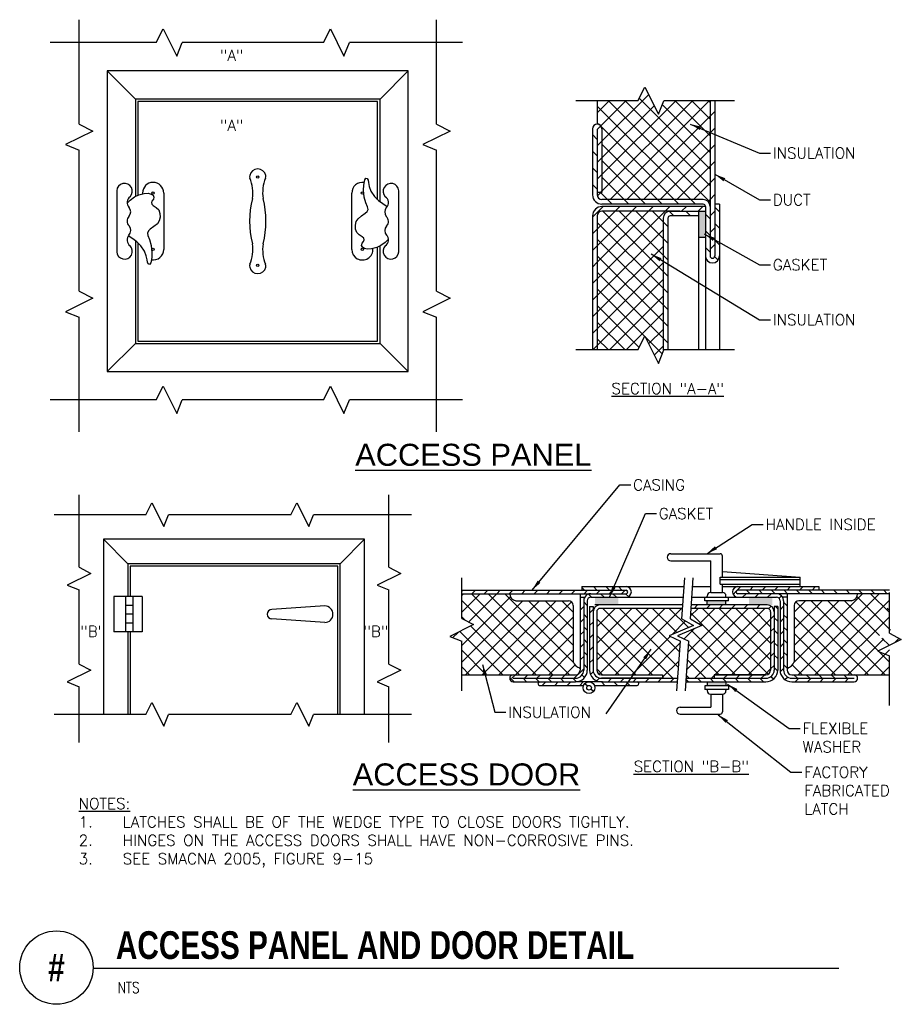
# Model space of a CAD drawing. Header units: inches. Extents: x 0.69 to 8.19, y 0.19 to 8.57.
import ezdxf
from ezdxf.enums import TextEntityAlignment as Align

# ---------------------------------------------------------------- set-up
doc = ezdxf.new("R2010")
doc.units = ezdxf.units.IN
doc.header["$MEASUREMENT"] = 0
for name, color, linetype in [('M-DETL-HEVY', 5, 'Continuous'), ('M-DETL-MEDM', 4, 'Continuous'), ('M-DETL-PATT', 8, 'Continuous'), ('M-DETL-TEXT', 2, 'Continuous'), ('M-DETL-THIN', 2, 'Continuous'), ('M-DETL-XTHN', 1, 'Continuous')]:
    doc.layers.add(name, color=color, linetype=linetype)
doc.styles.add('BOLD', font='bold.shx', dxfattribs={"width": 0.9})
doc.styles.add('HELVET', font='helvet.shx', dxfattribs={"height": 0.1875})
doc.styles.add('Romans', font='romans.shx')
doc.dimstyles.new('VA-Dims', dxfattribs={"dimtxt": 0.09375, "dimasz": 0.09375, "dimexe": 0.09375, "dimexo": 0.03125, "dimgap": 0.02, "dimtad": 1, "dimdec": 5, "dimzin": 0, "dimdsep": 46, "dimlunit": 4, "dimtxsty": 'Romans', "dimblk": 'ARCHTICK', "dimcen": 0.09375, "dimclrd": 256, "dimclre": 256, "dimclrt": 256, "dimadec": 0, "dimazin": 0, "dimtfac": 1, "dimtdec": 5, "dimtofl": 0, "dimtmove": 0, "dimatfit": 3, "dimfxl": 1, "dimfrac": 2, "dimtolj": 1, "dimtzin": 0, "dimlwd": -1, "dimlwe": -1, "dimarcsym": 0})

# ---------------------------------------------------------------- blocks, each defined once
blk = doc.blocks.new('_ArchTick')
at = {"color": 0, "linetype": 'ByBlock', "const_width": 0.15}
blk.add_lwpolyline([(-0.5, -0.5), (0.5, 0.5)], dxfattribs=at)

msp = doc.modelspace()

# ---------------------------------------------------------------- linework, layer by layer
at = {"layer": 'M-DETL-HEVY', "linetype": 'Continuous'}
for p, q in [((5.6005, 7.876), (5.6005, 7.676)), ((6.5605, 7.876), (6.5605, 6.556)), ((6.6005, 7.876), (6.6005, 6.556)), ((5.5605, 7.636), (5.5605, 7.076)), ((5.6005, 7.6327), (5.6005, 7.076)), ((5.6405, 7.636), (5.6405, 7.096)), ((5.6405, 7.096), (5.6005, 7.096)), ((6.5005, 7.036), (5.6405, 7.036)), ((6.5005, 6.996), (5.6405, 6.996)), ((6.5205, 6.976), (5.6405, 6.976)), ((6.5205, 6.976), (6.5205, 5.756)), ((6.6405, 6.996), (6.6005, 6.996)), ((6.6405, 6.996), (6.6405, 5.756)), ((5.5605, 6.896), (5.5605, 5.756)), ((5.6005, 6.896), (5.6005, 5.756)), ((6.3031, 6.936), (5.6405, 6.936)), ((6.1605, 6.876), (6.1605, 5.756)), ((6.2005, 6.876), (6.2005, 5.756)), ((6.2205, 6.936), (6.5205, 6.936)), ((6.4605, 6.896), (6.2205, 6.896)), ((6.4605, 6.936), (6.4605, 5.756)), ((6.4605, 6.716), (6.5205, 6.716)), ((4.4473, 3.7116), (5.4703, 3.7116)), ((5.4703, 3.7416), (5.8453, 3.7416)), ((5.4703, 3.7416), (5.4703, 3.7116)), ((5.4703, 3.7116), (5.8453, 3.7116)), ((5.8453, 3.7416), (6.3426, 3.7416)), ((6.4128, 3.7416), (6.5653, 3.7416)), ((6.7953, 3.7416), (7.4853, 3.7416)), ((7.4853, 3.7116), (6.7953, 3.7116)), ((7.4853, 3.7416), (7.4853, 3.7116)), ((8.0853, 3.7116), (7.4853, 3.7116)), ((4.4473, 3.6816), (5.5453, 3.6816)), ((5.4553, 3.6816), (5.4553, 3.6516)), ((5.4553, 3.6516), (5.4553, 3.0316)), ((5.4553, 3.6486), (5.4582, 3.6516)), ((5.4553, 3.6516), (5.4933, 3.6516)), ((5.4853, 3.6216), (5.4853, 3.0312)), ((5.5153, 3.6216), (5.5153, 3.0316)), ((5.5453, 3.6816), (5.8453, 3.6816)), ((5.5453, 3.6516), (5.8453, 3.6516)), ((5.8453, 3.6516), (6.3336, 3.6516)), ((6.4062, 3.6516), (6.7953, 3.6516)), ((7.1253, 3.6816), (6.7953, 3.6816)), ((6.7953, 3.6516), (7.1253, 3.6516)), ((8.0853, 3.6816), (7.1253, 3.6816)), ((7.1553, 3.6216), (7.1553, 3.0316)), ((7.2153, 3.6516), (7.1773, 3.6516)), ((7.1853, 3.6216), (7.1853, 3.0312)), ((7.2153, 3.6816), (7.2153, 3.0316)), ((5.5353, 3.5716), (5.5353, 3.0316)), ((5.5353, 3.5716), (5.5653, 3.5716)), ((5.5653, 3.5716), (5.5653, 3.0312)), ((6.329, 3.5866), (5.5803, 3.5866)), ((5.5953, 3.5266), (5.5953, 3.0316)), ((6.3269, 3.5566), (5.6253, 3.5566)), ((7.0453, 3.5566), (6.3992, 3.5566)), ((7.0453, 3.5866), (6.4014, 3.5866)), ((7.0753, 3.5266), (7.0753, 3.0316)), ((7.1053, 3.5716), (7.1053, 3.0312)), ((7.1353, 3.5716), (7.1053, 3.5716)), ((7.1353, 3.5716), (7.1353, 3.0316)), ((4.4473, 2.9916), (4.8853, 2.9916)), ((4.8853, 2.9916), (5.4153, 2.9916)), ((4.8853, 2.9616), (5.4153, 2.9616)), ((5.6353, 2.9916), (6.1553, 2.9916)), ((5.6353, 2.9616), (6.2853, 2.9616)), ((6.1653, 2.9616), (5.6353, 2.9616)), ((6.1553, 2.9916), (6.1553, 2.9616)), ((6.3577, 2.9616), (7.0353, 2.9616)), ((7.0353, 2.9916), (6.5953, 2.9916)), ((6.5953, 2.9916), (7.0353, 2.9916)), ((6.5953, 2.9916), (6.5953, 2.9616)), ((7.2553, 2.9916), (8.0853, 2.9916)), ((7.2553, 2.9616), (7.7853, 2.9616)), ((4.8853, 2.9316), (5.4153, 2.9316)), ((5.1103, 2.9016), (5.4845, 2.9016)), ((5.6453, 2.9316), (5.4153, 2.9316)), ((5.5761, 2.9016), (5.9403, 2.9016)), ((5.6353, 2.9316), (6.2831, 2.9316)), ((6.3556, 2.9316), (7.0353, 2.9316)), ((7.2553, 2.9316), (7.7853, 2.9316))]:
    msp.add_line(p, q, dxfattribs=at)
for radius in [0.05, 0.02]:
    msp.add_circle((5.5303, 2.8816), radius, dxfattribs=at)
for centre, radius, start, end in [((5.6005, 7.636), 0.04, 0, 180), ((5.6405, 7.076), 0.08, 180, 270), ((5.6405, 7.076), 0.04, 180, 270), ((5.6405, 6.896), 0.08, 90, 180), ((6.5005, 6.976), 0.06, 0, 90), ((6.5005, 6.976), 0.02, 0, 90), ((5.6405, 6.896), 0.04, 90, 180), ((6.2205, 6.876), 0.06, 90, 180), ((6.2205, 6.876), 0.02, 90, 180), ((6.5805, 6.556), 0.06, 180, 0), ((6.5805, 6.556), 0.02, 180, 0), ((5.8453, 3.6966), 0.045, 270, 90), ((5.8453, 3.6966), 0.015, 270, 90), ((6.7953, 3.6966), 0.045, 90, 270), ((6.7953, 3.6966), 0.015, 90, 270), ((5.5453, 3.6216), 0.06, 150, 180), ((5.5453, 3.6216), 0.06, 90, 150), ((5.5453, 3.6216), 0.03, 90, 180), ((7.1253, 3.6216), 0.06, 0, 90), ((7.1253, 3.6216), 0.03, 0, 90), ((5.6253, 3.5266), 0.06, 90, 180), ((5.6253, 3.5266), 0.03, 90, 180), ((7.0453, 3.5266), 0.06, 0, 90), ((7.0453, 3.5266), 0.03, 0, 90), ((5.4153, 3.0316), 0.1, 270, 0), ((5.4153, 3.0316), 0.07, 270, 0), ((5.4153, 3.0316), 0.04, 270, 0), ((5.6353, 3.0316), 0.1, 180, 270), ((5.6353, 3.0316), 0.07, 180, 270), ((5.6353, 3.0316), 0.04, 180, 270), ((7.0353, 3.0316), 0.1, 270, 0), ((7.0353, 3.0316), 0.07, 270, 0), ((7.0353, 3.0316), 0.04, 270, 0), ((7.2553, 3.0316), 0.1, 180, 270), ((7.2553, 3.0316), 0.07, 180, 270), ((7.2553, 3.0316), 0.04, 180, 270), ((4.8853, 2.9616), 0.03, 90, 180), ((4.8853, 2.9616), 0.03, 180, 270), ((7.7853, 2.9616), 0.03, 0, 90), ((7.7853, 2.9616), 0.03, 270, 0), ((5.1103, 2.9166), 0.015, 90, 270), ((5.9403, 2.9166), 0.015, 270, 90)]:
    msp.add_arc(centre, radius, start, end, dxfattribs=at)
at = {"layer": 'M-DETL-MEDM', "linetype": 'Continuous'}
for p, q in [((1.4323, 8.1309), (1.6723, 7.8909)), ((3.9923, 8.1309), (3.7523, 7.8909)), ((3.7523, 7.8909), (1.6723, 7.8909)), ((1.6723, 7.8909), (1.6723, 7.0626)), ((3.7523, 7.0172), (3.7523, 7.8909)), ((1.5123, 7.1109), (1.5123, 6.5909)), ((1.7323, 7.0909), (1.7323, 7.0841)), ((1.9123, 7.0909), (1.9123, 6.6109)), ((3.5123, 6.6109), (3.5123, 7.0909)), ((3.9123, 6.5909), (3.9123, 7.1109)), ((1.6723, 6.6846), (1.6723, 5.8109)), ((3.7523, 5.8109), (3.7523, 6.6391)), ((1.4323, 5.5709), (1.6723, 5.8109)), ((1.6723, 5.8109), (3.7523, 5.8109)), ((3.9923, 5.5709), (3.7523, 5.8109)), ((3.6204, 4.145), (1.4004, 4.145)), ((1.4004, 4.145), (1.4004, 2.6531)), ((1.4004, 4.145), (1.6085, 3.9369)), ((3.6204, 4.145), (3.4123, 3.9369)), ((3.6204, 2.6531), (3.6204, 4.145)), ((6.2253, 4.0216), (6.6453, 4.0216)), ((6.2253, 3.9616), (6.5653, 3.9616)), ((6.5653, 3.6916), (6.5653, 3.9616)), ((6.6653, 3.8216), (6.6653, 4.0016)), ((6.6653, 3.8716), (7.3253, 3.8216)), ((6.6453, 3.8216), (7.3253, 3.8216)), ((6.6453, 3.7616), (6.6453, 3.8216)), ((6.6453, 3.8016), (7.3253, 3.8016)), ((7.3253, 3.7416), (7.3253, 3.8216)), ((6.5653, 3.6916), (6.6653, 3.6916)), ((6.6453, 3.7616), (7.3253, 3.7616)), ((6.6653, 3.6916), (6.6653, 3.7616)), ((6.6653, 3.7416), (6.7953, 3.7416)), ((1.4885, 3.6569), (1.4885, 3.3569)), ((1.7285, 3.6569), (1.4885, 3.6569)), ((1.5885, 3.6569), (1.5885, 3.3569)), ((1.6485, 3.6569), (1.6485, 3.3569)), ((1.7285, 3.6569), (1.7285, 3.3569)), ((4.9087, 3.6216), (5.3553, 3.6216)), ((6.5153, 3.6216), (6.5153, 3.6516)), ((6.7153, 3.6216), (6.5153, 3.6216)), ((6.5353, 3.6516), (6.5353, 3.6616)), ((6.6953, 3.6516), (6.6953, 3.6616)), ((6.6953, 3.5866), (6.6953, 3.6216)), ((6.7153, 3.6216), (6.7153, 3.6516)), ((7.7619, 3.6216), (7.3153, 3.6216)), ((1.6485, 3.5819), (1.5885, 3.5819)), ((3.2823, 3.5769), (2.8323, 3.5469)), ((5.3953, 3.5816), (5.3953, 3.1029)), ((7.2753, 3.5816), (7.2753, 3.1029)), ((1.6485, 3.5069), (1.5885, 3.5069)), ((3.2823, 3.4369), (2.8323, 3.4669)), ((1.7285, 3.3569), (1.4885, 3.3569)), ((1.6485, 3.4319), (1.5885, 3.4319)), ((1.6085, 3.3569), (1.6085, 2.6531)), ((6.7153, 2.8966), (6.5153, 2.8966)), ((6.5153, 2.8966), (6.5153, 2.8666)), ((6.7153, 2.8666), (6.5153, 2.8666)), ((6.5353, 2.8666), (6.5353, 2.8566)), ((6.6953, 2.8666), (6.6953, 2.8566)), ((6.7153, 2.8966), (6.7153, 2.8666)), ((6.5653, 2.8266), (6.5653, 2.7166)), ((6.5653, 2.8266), (6.6653, 2.8266)), ((6.6653, 2.8266), (6.6653, 2.6766)), ((6.3053, 2.7166), (6.5653, 2.7166)), ((6.3053, 2.6566), (6.6453, 2.6566))]:
    msp.add_line(p, q, dxfattribs=at)
msp.add_lwpolyline([(1.4323, 5.5709), (3.9923, 5.5709), (3.9923, 8.1309), (1.4323, 8.1309)], close=True, dxfattribs=at)
for points in [[(3.8242, 6.6974), (3.7973, 6.6702), (3.7604, 6.6436), (3.7251, 6.6275), (3.6791, 6.6148), (3.6435, 6.6132), (3.6195, 6.6196), (3.6027, 6.6304), (3.5959, 6.6454), (3.6002, 6.6633), (3.6125, 6.6791), (3.6172, 6.6918), (3.6134, 6.7059), (3.6005, 6.7172), (3.5753, 6.7342), (3.5549, 6.7544), (3.544, 6.7838), (3.5427, 6.8171), (3.5501, 6.8482), (3.566, 6.8722), (3.5957, 6.8964), (3.6261, 6.9193), (3.6424, 6.9333), (3.6503, 6.9517), (3.6465, 6.9732), (3.6324, 7.0063), (3.6188, 7.0561), (3.6129, 7.1166), (3.6145, 7.159), (3.6227, 7.2043), (3.6326, 7.2181), (3.6437, 7.2147), (3.6513, 7.2005), (3.6541, 7.1798), (3.66, 7.1461), (3.6754, 7.106), (3.7068, 7.06), (3.7408, 7.0265), (3.7757, 7.0009), (3.8131, 6.9752)], [(1.6004, 7.0044), (1.6273, 7.0315), (1.6642, 7.0582), (1.6995, 7.0743), (1.7455, 7.087), (1.7811, 7.0885), (1.8051, 7.0822), (1.8219, 7.0713), (1.8287, 7.0564), (1.8244, 7.0385), (1.8121, 7.0226), (1.8074, 7.0099), (1.8112, 6.9959), (1.8241, 6.9846), (1.8493, 6.9676), (1.8697, 6.9474), (1.8806, 6.9179), (1.8819, 6.8846), (1.8745, 6.8536), (1.8586, 6.8296), (1.8289, 6.8053), (1.7985, 6.7825), (1.7822, 6.7684), (1.7743, 6.7501), (1.7781, 6.7285), (1.7922, 6.6955), (1.8058, 6.6456), (1.8117, 6.5851), (1.8101, 6.5428), (1.8019, 6.4974), (1.792, 6.4836), (1.7808, 6.487), (1.7732, 6.5013), (1.7705, 6.5219), (1.7646, 6.5557), (1.7492, 6.5958), (1.7178, 6.6418), (1.6838, 6.6753), (1.6489, 6.7009), (1.6115, 6.7266)], [(3.4123, 2.6531), (3.4123, 3.9369), (1.6085, 3.9369), (1.6085, 3.6569)]]:
    msp.add_lwpolyline(points, dxfattribs=at)
for centre in [(2.7123, 7.2259), (1.8223, 7.0909), (3.6023, 7.0909), (1.8223, 6.6109), (3.6023, 6.6109), (2.7123, 6.4759)]:
    msp.add_circle(centre, 0.01, dxfattribs=at)
for centre, radius, start, end in [((2.7123, 7.2259), 0.07, 12.62171, 167.3783), ((2.683, 7.2324), 0.04, 167.37829, 202.45919), ((2.349, 7.0943), 0.3215, 350.9669, 22.45919), ((3.0756, 7.0943), 0.3215, 157.54081, 189.0331), ((2.7416, 7.2324), 0.04, 337.54081, 12.62171), ((1.579, 7.1059), 0.0669, 315.87486, 175.70912), ((1.8223, 7.0909), 0.09, 0, 180), ((3.6023, 7.0909), 0.09, 80.29065, 180), ((3.8456, 7.1059), 0.0669, 4.29088, 224.12514), ((1.6589, 7.0099), 0.0588, 122.23765, 225.22514), ((3.4253, 6.8509), 0.783, 165.73072, 194.26927), ((1.9993, 6.8509), 0.783, 345.73072, 14.26927), ((3.7657, 7.0099), 0.0588, 314.77486, 57.76235), ((1.5767, 6.9305), 0.0556, 315.50933, 45.29664), ((3.8527, 6.9285), 0.0605, 136.59951, 218.78787), ((1.656, 6.8526), 0.0556, 135.50933, 228.26005), ((3.7686, 6.8491), 0.0556, 315.50933, 48.26005), ((1.5718, 6.7733), 0.0605, 316.59951, 38.78787), ((3.8479, 6.7712), 0.0556, 135.50933, 225.29664), ((1.6589, 6.6918), 0.0588, 134.77486, 237.76235), ((3.7657, 6.6918), 0.0588, 302.23765, 45.22514), ((1.579, 6.5959), 0.0669, 184.29088, 44.12514), ((2.349, 6.6074), 0.3215, 337.54081, 9.0331), ((3.0756, 6.6074), 0.3215, 170.9669, 202.45919), ((3.8456, 6.5959), 0.0669, 135.87486, 355.70912), ((1.8223, 6.6109), 0.09, 260.29065, 0), ((3.6023, 6.6109), 0.09, 180, 4.30759), ((2.683, 6.4693), 0.04, 157.54081, 192.62171), ((2.7123, 6.4759), 0.07, 192.62171, 347.3783), ((2.7416, 6.4693), 0.04, 347.37829, 22.45919), ((6.2253, 3.9916), 0.03, 90, 270), ((6.6453, 4.0016), 0.02, 0, 90), ((6.5653, 3.6616), 0.03, 90, 180), ((6.6653, 3.6616), 0.03, 0, 90), ((4.9177, 3.6833), 0.0624, 181.58237, 261.75198), ((5.3553, 3.5816), 0.04, 0, 90), ((7.3153, 3.5816), 0.04, 90, 180), ((7.753, 3.6833), 0.0624, 278.24802, 358.41764), ((2.8323, 3.5069), 0.04, 90, 270), ((3.2823, 3.5069), 0.07, 270, 90), ((5.461, 3.1189), 0.0676, 193.728, 265.19336), ((7.2096, 3.1189), 0.0676, 274.80664, 346.272), ((6.5653, 2.8566), 0.03, 180, 270), ((6.6653, 2.8566), 0.03, 270, 0), ((6.3053, 2.6866), 0.03, 90, 270), ((6.6453, 2.6766), 0.02, 270, 0)]:
    msp.add_arc(centre, radius, start, end, dxfattribs=at)
at = {"layer": 'M-DETL-PATT', "linetype": 'Continuous'}
for p, q in [((5.6005, 7.7741), (5.7024, 7.876)), ((5.6304, 7.6626), (5.8439, 7.876)), ((5.6405, 7.5313), (6.037, 7.9277)), ((5.6405, 7.2484), (6.2681, 7.876)), ((5.6405, 7.107), (6.4095, 7.876)), ((6.5605, 7.0119), (5.6965, 7.876)), ((5.711, 7.036), (6.551, 7.876)), ((6.5605, 7.1534), (5.8379, 7.876)), ((6.5605, 7.2948), (5.9568, 7.8986)), ((6.3115, 7.8267), (6.2622, 7.876)), ((6.5605, 7.719), (6.4036, 7.876)), ((6.5605, 7.8605), (6.545, 7.876)), ((6.3951, 7.036), (5.6005, 7.8305)), ((5.6405, 7.3898), (6.0841, 7.8334)), ((6.5605, 7.4362), (6.1534, 7.8433)), ((6.5605, 7.5776), (6.3115, 7.8267)), ((5.8524, 7.036), (6.5605, 7.7441)), ((6.5605, 7.7441), (6.6005, 7.7841)), ((5.6174, 7.6723), (5.6005, 7.6891)), ((5.6005, 7.6327), (5.6304, 7.6626)), ((6.2537, 7.036), (5.6368, 7.6528)), ((6.5605, 7.6027), (6.6005, 7.6427)), ((5.6005, 7.5477), (5.5605, 7.5877)), ((5.9938, 7.036), (6.5605, 7.6027)), ((5.6005, 7.4913), (5.6405, 7.5313)), ((6.1122, 7.036), (5.6405, 7.5077)), ((6.1352, 7.036), (6.5605, 7.4613)), ((6.5605, 7.4613), (6.6005, 7.5013)), ((5.6005, 7.4063), (5.5605, 7.4463)), ((5.6005, 7.3498), (5.6405, 7.3898)), ((5.6005, 7.2648), (5.5605, 7.3048)), ((5.9708, 7.036), (5.6405, 7.3663)), ((6.2767, 7.036), (6.5605, 7.3199)), ((6.5605, 7.3199), (6.6005, 7.3599)), ((5.6005, 7.2084), (5.6405, 7.2484)), ((5.8294, 7.036), (5.6405, 7.2248)), ((6.5605, 7.1785), (6.6005, 7.2185)), ((5.6005, 7.1234), (5.5605, 7.1634)), ((6.4181, 7.036), (6.5605, 7.1785)), ((5.6014, 7.0678), (5.6295, 7.096)), ((5.688, 7.036), (5.628, 7.096)), ((5.6295, 7.096), (5.6405, 7.107)), ((6.5605, 7.037), (6.6005, 7.077)), ((5.5605, 6.8856), (5.651, 6.976)), ((5.728, 6.996), (5.688, 7.036)), ((5.7524, 6.936), (5.7924, 6.976)), ((5.8694, 6.996), (5.8294, 7.036)), ((5.8938, 6.936), (5.9338, 6.976)), ((6.0108, 6.996), (5.9708, 7.036)), ((6.0352, 6.936), (6.0752, 6.976)), ((6.1522, 6.996), (6.1122, 7.036)), ((6.1767, 6.936), (6.2167, 6.976)), ((6.2937, 6.996), (6.2537, 7.036)), ((6.3181, 6.936), (6.3581, 6.976)), ((6.4351, 6.996), (6.3951, 7.036)), ((6.4595, 6.936), (6.4995, 6.976)), ((6.5424, 7.0189), (6.5605, 7.037)), ((6.6405, 6.9319), (6.6005, 6.9719)), ((5.6005, 6.3599), (6.1767, 6.936)), ((5.6005, 6.6427), (5.8938, 6.936)), ((5.6005, 6.5013), (6.0352, 6.936)), ((5.6005, 6.7841), (5.7524, 6.936)), ((6.1605, 6.422), (5.6465, 6.936)), ((6.1605, 6.5634), (5.788, 6.936)), ((6.1605, 6.7048), (5.9294, 6.936)), ((6.1605, 6.8463), (6.0708, 6.936)), ((6.2127, 6.9355), (6.2122, 6.936)), ((6.2522, 6.896), (6.2127, 6.9355)), ((6.3937, 6.896), (6.3537, 6.936)), ((6.5605, 6.8705), (6.5205, 6.9105)), ((6.5605, 6.8956), (6.6005, 6.9356)), ((6.1605, 6.2806), (5.6005, 6.8406)), ((6.2005, 6.8063), (6.1605, 6.8463)), ((6.5605, 6.7542), (6.6005, 6.7942)), ((6.6405, 6.7905), (6.6005, 6.8305)), ((5.5605, 6.7441), (5.6005, 6.7841)), ((5.6005, 6.2185), (6.1605, 6.7785)), ((6.2005, 6.6648), (6.1605, 6.7048)), ((6.5605, 6.7291), (6.5205, 6.7691)), ((5.5605, 6.6027), (5.6005, 6.6427)), ((6.1605, 6.1391), (5.6005, 6.6991)), ((5.6005, 6.077), (6.1605, 6.637)), ((6.5605, 6.5877), (6.5205, 6.6277)), ((6.5605, 6.6128), (6.6005, 6.6528)), ((6.6405, 6.6491), (6.6005, 6.6891)), ((6.1605, 5.9977), (5.6005, 6.5577)), ((6.2005, 6.5234), (6.1605, 6.5634)), ((6.6284, 6.5198), (6.5993, 6.549)), ((5.5605, 6.4613), (5.6005, 6.5013)), ((5.6005, 5.9356), (6.1605, 6.4956)), ((6.1605, 5.8563), (5.6005, 6.4163)), ((6.2005, 6.382), (6.1605, 6.422)), ((5.5605, 6.3199), (5.6005, 6.3599)), ((5.6005, 5.7942), (6.1605, 6.3542)), ((5.5605, 6.1785), (5.6005, 6.2185)), ((6.1531, 5.7224), (5.6005, 6.2749)), ((5.7038, 5.756), (6.1605, 6.2128)), ((6.2005, 6.2406), (6.1605, 6.2806)), ((5.9563, 5.7777), (5.6005, 6.1335)), ((6.2005, 6.0991), (6.1605, 6.1391)), ((5.5605, 6.037), (5.6005, 6.077)), ((5.8452, 5.756), (6.1605, 6.0714)), ((5.8366, 5.756), (5.6005, 5.992)), ((6.2005, 5.9577), (6.1605, 5.9977)), ((5.5605, 5.8956), (5.6005, 5.9356)), ((6.0374, 5.8068), (6.1605, 5.9299)), ((5.5623, 5.756), (5.6005, 5.7942)), ((5.6952, 5.756), (5.6005, 5.8506)), ((6.0846, 5.7125), (6.1605, 5.7885)), ((6.2005, 5.8163), (6.1605, 5.8563)), ((4.4473, 3.7013), (4.4576, 3.7116)), ((4.5337, 3.6816), (4.5637, 3.7116)), ((4.6397, 3.6816), (4.6697, 3.7116)), ((4.7458, 3.6816), (4.7758, 3.7116)), ((4.8519, 3.6816), (4.8819, 3.7116)), ((4.9579, 3.6816), (4.9879, 3.7116)), ((5.064, 3.6816), (5.094, 3.7116)), ((5.17, 3.6816), (5.2, 3.7116)), ((5.2761, 3.6816), (5.3061, 3.7116)), ((5.3822, 3.6816), (5.4122, 3.7116)), ((5.4918, 3.7116), (5.4703, 3.733)), ((5.4882, 3.6816), (5.5182, 3.7116)), ((5.5978, 3.7116), (5.5678, 3.7416)), ((5.5943, 3.6816), (5.6243, 3.7116)), ((5.7039, 3.7116), (5.6739, 3.7416)), ((5.7012, 3.6816), (5.7312, 3.7116)), ((5.81, 3.7116), (5.78, 3.7416)), ((5.8064, 3.6816), (5.8364, 3.7116)), ((6.7553, 3.6759), (6.7812, 3.7018)), ((6.7945, 3.6816), (6.7803, 3.6958)), ((6.7901, 3.7106), (6.821, 3.7416)), ((6.9006, 3.6816), (6.8706, 3.7116)), ((6.8971, 3.7116), (6.9271, 3.7416)), ((7.0067, 3.6816), (6.9767, 3.7116)), ((7.0032, 3.7116), (7.0332, 3.7416)), ((7.1128, 3.6816), (7.0828, 3.7116)), ((7.1092, 3.7116), (7.1392, 3.7416)), ((7.2188, 3.6816), (7.1888, 3.7116)), ((7.2153, 3.7116), (7.2453, 3.7416)), ((7.3249, 3.6816), (7.2949, 3.7116)), ((7.3214, 3.7116), (7.3514, 3.7416)), ((7.431, 3.6816), (7.401, 3.7116)), ((7.4274, 3.7116), (7.4574, 3.7416)), ((7.537, 3.6816), (7.507, 3.7116)), ((7.6431, 3.6816), (7.6131, 3.7116)), ((7.7492, 3.6816), (7.7192, 3.7116)), ((7.8552, 3.6816), (7.8252, 3.7116)), ((7.9613, 3.6816), (7.9313, 3.7116)), ((8.0674, 3.6816), (8.0374, 3.7116)), ((4.4473, 3.5245), (4.6044, 3.6816)), ((4.4473, 3.6659), (4.4629, 3.6816)), ((4.4473, 3.2417), (4.8616, 3.6559)), ((5.0804, 2.9916), (4.4473, 3.6247)), ((4.4473, 3.1002), (4.9686, 3.6216)), ((4.48, 2.9916), (5.11, 3.6216)), ((4.5046, 3.4403), (4.7458, 3.6816)), ((5.2218, 2.9916), (4.5318, 3.6816)), ((4.6215, 2.9916), (5.2515, 3.6216)), ((5.3632, 2.9916), (4.6732, 3.6816)), ((4.7629, 2.9916), (5.3824, 3.611)), ((5.396, 3.1002), (4.8147, 3.6816)), ((5.3953, 3.2423), (5.0161, 3.6216)), ((5.3953, 3.3838), (5.1575, 3.6216)), ((5.3953, 3.5252), (5.2989, 3.6216)), ((5.5153, 3.582), (5.4853, 3.612)), ((5.5518, 3.6516), (5.5252, 3.6781)), ((5.6578, 3.6516), (5.6278, 3.6816)), ((5.7639, 3.6516), (5.7339, 3.6816)), ((5.8653, 3.6562), (5.84, 3.6816)), ((6.8371, 3.6516), (6.8671, 3.6816)), ((6.9432, 3.6516), (6.9732, 3.6816)), ((7.0492, 3.6516), (7.0792, 3.6816)), ((7.1465, 3.6428), (7.1677, 3.664)), ((7.2153, 3.579), (7.1853, 3.609)), ((7.2741, 3.0986), (7.8571, 3.6816)), ((7.2753, 3.2412), (7.6556, 3.6216)), ((7.2753, 3.3827), (7.5142, 3.6216)), ((7.2753, 3.5241), (7.3728, 3.6216)), ((7.9088, 2.9916), (7.2888, 3.6115)), ((7.3085, 2.9916), (7.9985, 3.6816)), ((8.0503, 2.9916), (7.4203, 3.6216)), ((7.4499, 2.9916), (8.0853, 3.627)), ((8.0853, 3.0979), (7.5617, 3.6216)), ((7.9999, 3.3248), (7.7031, 3.6216)), ((8.0949, 3.3712), (7.8094, 3.6567)), ((8.0853, 3.5222), (7.9259, 3.6816)), ((5.4553, 3.5426), (5.4853, 3.5726)), ((5.5353, 3.5165), (5.5653, 3.5465)), ((5.5953, 3.3997), (5.7522, 3.5566)), ((5.5953, 3.2583), (5.8936, 3.5566)), ((5.5953, 3.1169), (6.035, 3.5566)), ((5.6163, 2.9964), (6.1764, 3.5566)), ((6.2418, 2.9616), (5.6468, 3.5566)), ((5.7528, 2.9916), (6.3178, 3.5566)), ((6.292, 3.0527), (5.7882, 3.5566)), ((6.3017, 3.1845), (5.9296, 3.5566)), ((6.2766, 3.351), (6.071, 3.5566)), ((6.3765, 3.3925), (6.2125, 3.5566)), ((6.3629, 3.0359), (6.8835, 3.5566)), ((6.3735, 3.188), (6.7421, 3.5566)), ((6.3944, 3.4917), (6.4593, 3.5566)), ((6.4239, 3.5566), (6.4539, 3.5866)), ((6.4299, 2.9616), (7.0249, 3.5566)), ((6.4676, 3.4235), (6.6007, 3.5566)), ((7.0551, 2.9968), (6.4953, 3.5566)), ((6.53, 3.5566), (6.56, 3.5866)), ((6.636, 3.5566), (6.666, 3.5866)), ((7.0753, 3.118), (6.6367, 3.5566)), ((6.7421, 3.5566), (6.7721, 3.5866)), ((7.0753, 3.2594), (6.7781, 3.5566)), ((6.8482, 3.5566), (6.8782, 3.5866)), ((7.0753, 3.4008), (6.9196, 3.5566)), ((6.9542, 3.5566), (6.9842, 3.5866)), ((7.0576, 3.5539), (7.0796, 3.5758)), ((7.1353, 3.5529), (7.1167, 3.5716)), ((7.1553, 3.5455), (7.1853, 3.5755)), ((8.0853, 3.5386), (8.0674, 3.5566)), ((4.4754, 3.4551), (4.4473, 3.4832)), ((4.9043, 2.9916), (5.3953, 3.4826)), ((5.4553, 3.4365), (5.4853, 3.4665)), ((5.5153, 3.4759), (5.4853, 3.5059)), ((5.5353, 3.4104), (5.5653, 3.4404)), ((6.0704, 2.9916), (5.5953, 3.4666)), ((6.2375, 3.3348), (6.3521, 3.4493)), ((6.9189, 2.9916), (6.3961, 3.5144)), ((6.6014, 2.9916), (7.0753, 3.4655)), ((7.0753, 3.4655), (7.1053, 3.4955)), ((7.1353, 3.4469), (7.1053, 3.4769)), ((7.1553, 3.4394), (7.1853, 3.4694)), ((7.2153, 3.4729), (7.1853, 3.5029)), ((7.7674, 2.9916), (7.2753, 3.4837)), ((7.5913, 2.9916), (8.0853, 3.4855)), ((4.372, 3.3078), (4.4166, 3.3524)), ((4.7976, 2.9916), (4.4301, 3.359)), ((4.939, 2.9916), (4.5245, 3.406)), ((5.4553, 3.3304), (5.4853, 3.3604)), ((5.5153, 3.3698), (5.4853, 3.3998)), ((6.3401, 3.296), (6.428, 3.3839)), ((6.7775, 2.9916), (6.3977, 3.3713)), ((7.0753, 3.3594), (7.1053, 3.3894)), ((7.1353, 3.3408), (7.1053, 3.3708)), ((7.1553, 3.3334), (7.1853, 3.3634)), ((7.2153, 3.3669), (7.1853, 3.3969)), ((5.0457, 2.9916), (5.3953, 3.3411)), ((5.5153, 3.2638), (5.4853, 3.2938)), ((5.5353, 3.3044), (5.5653, 3.3344)), ((5.9289, 2.9916), (5.5953, 3.3252)), ((5.8943, 2.9916), (6.2213, 3.3186)), ((6.7428, 2.9916), (7.0753, 3.3241)), ((7.0753, 3.2534), (7.1053, 3.2834)), ((7.2153, 3.2608), (7.1853, 3.2908)), ((7.626, 2.9916), (7.2753, 3.3422)), ((7.7327, 2.9916), (8.0378, 3.2966)), ((8.0853, 3.2393), (8.0214, 3.3032)), ((8.1319, 3.2657), (8.1684, 3.3022)), ((4.6561, 2.9916), (4.4473, 3.2004)), ((5.1872, 2.9916), (5.3953, 3.1997)), ((5.4553, 3.2244), (5.4853, 3.2544)), ((5.5153, 3.1577), (5.4853, 3.1877)), ((5.5353, 3.1983), (5.5653, 3.2283)), ((6.0357, 2.9916), (6.3063, 3.2622)), ((6.636, 2.9916), (6.3767, 3.2509)), ((7.1353, 3.2347), (7.1053, 3.2647)), ((7.1553, 3.2273), (7.1853, 3.2573)), ((7.2153, 3.1547), (7.1853, 3.1847)), ((7.4846, 2.9916), (7.2753, 3.2008)), ((7.8742, 2.9916), (8.0853, 3.2027)), ((5.4553, 3.1183), (5.4853, 3.1483)), ((5.5353, 3.0922), (5.5653, 3.1222)), ((5.7875, 2.9916), (5.5953, 3.1838)), ((6.1553, 2.9698), (6.2963, 3.1107)), ((6.5246, 2.9616), (6.3686, 3.1176)), ((6.8842, 2.9916), (7.0753, 3.1827)), ((7.0753, 3.1473), (7.1053, 3.1773)), ((7.1353, 3.1287), (7.1053, 3.1587)), ((7.1553, 3.1212), (7.1853, 3.1512)), ((4.5147, 2.9916), (4.4473, 3.059)), ((5.3286, 2.9916), (5.4107, 3.0737)), ((5.4046, 2.9616), (5.4853, 3.0422)), ((5.4553, 3.0409), (5.4423, 3.054)), ((5.5153, 3.0516), (5.4853, 3.0816)), ((5.5428, 2.9936), (5.5667, 3.0176)), ((5.6461, 2.9916), (5.5953, 3.0423)), ((7.0256, 2.9916), (7.0753, 3.0412)), ((7.0753, 3.0412), (7.1053, 3.0712)), ((7.1349, 3.023), (7.1053, 3.0526)), ((7.1565, 3.0163), (7.1853, 3.0452)), ((7.2153, 3.0487), (7.1853, 3.0787)), ((7.2153, 3.0398), (7.2299, 3.0544)), ((7.3431, 2.9916), (7.2604, 3.0743)), ((8.0156, 2.9916), (8.0853, 3.0613)), ((4.8929, 2.9316), (4.8629, 2.9616)), ((4.8743, 2.9616), (4.9043, 2.9916)), ((4.999, 2.9316), (4.969, 2.9616)), ((4.9804, 2.9616), (5.0104, 2.9916)), ((5.1051, 2.9316), (5.0751, 2.9616)), ((5.0864, 2.9616), (5.1164, 2.9916)), ((5.2111, 2.9316), (5.1811, 2.9616)), ((5.1925, 2.9616), (5.2225, 2.9916)), ((5.3172, 2.9316), (5.2872, 2.9616)), ((5.2986, 2.9616), (5.3286, 2.9916)), ((5.423, 2.9318), (5.3932, 2.9616)), ((5.4927, 2.9682), (5.4713, 2.9896)), ((5.5952, 2.94), (5.6188, 2.9635)), ((5.6928, 2.9316), (5.7228, 2.9616)), ((5.7989, 2.9316), (5.8289, 2.9616)), ((5.905, 2.9316), (5.935, 2.9616)), ((6.011, 2.9316), (6.041, 2.9616)), ((6.1171, 2.9316), (6.1471, 2.9616)), ((6.2232, 2.9316), (6.2532, 2.9616)), ((6.3778, 2.9316), (6.357, 2.9524)), ((6.3832, 2.9616), (6.3594, 2.9854)), ((6.4839, 2.9316), (6.4539, 2.9616)), ((6.59, 2.9316), (6.56, 2.9616)), ((6.5714, 2.9616), (6.5953, 2.9855)), ((6.5953, 2.9855), (6.6014, 2.9916)), ((6.696, 2.9316), (6.666, 2.9616)), ((6.6774, 2.9616), (6.7074, 2.9916)), ((6.8021, 2.9316), (6.7721, 2.9616)), ((6.7835, 2.9616), (6.8135, 2.9916)), ((6.9082, 2.9316), (6.8782, 2.9616)), ((6.8896, 2.9616), (6.9196, 2.9916)), ((7.0142, 2.9316), (6.9842, 2.9616)), ((6.9956, 2.9616), (7.0256, 2.9916)), ((7.0981, 2.9537), (7.0767, 2.9751)), ((7.1967, 2.9505), (7.2183, 2.9721)), ((7.3024, 2.9616), (7.2724, 2.9916)), ((7.2838, 2.9316), (7.3138, 2.9616)), ((7.4085, 2.9616), (7.3785, 2.9916)), ((7.3899, 2.9316), (7.4199, 2.9616)), ((7.5146, 2.9616), (7.4846, 2.9916)), ((7.496, 2.9316), (7.526, 2.9616)), ((7.6206, 2.9616), (7.5906, 2.9916)), ((7.602, 2.9316), (7.632, 2.9616)), ((7.7267, 2.9616), (7.6967, 2.9916)), ((7.7081, 2.9316), (7.7381, 2.9616)), ((5.1325, 2.9016), (5.1625, 2.9316)), ((5.2386, 2.9016), (5.2686, 2.9316)), ((5.3446, 2.9016), (5.3746, 2.9316)), ((5.4507, 2.9016), (5.4807, 2.9316)), ((5.5161, 2.8956), (5.4937, 2.9156)), ((5.5683, 2.849), (5.5459, 2.869)), ((5.6654, 2.9016), (5.6354, 2.9316)), ((5.7714, 2.9016), (5.7414, 2.9316)), ((5.8775, 2.9016), (5.8475, 2.9316))]:
    msp.add_line(p, q, dxfattribs=at)
for points in [[(6.4605, 6.936), (6.5205, 6.936), (6.4605, 6.716), (6.5205, 6.716)], [(5.5803, 3.6516), (5.5803, 3.5866), (5.7803, 3.6516), (5.7803, 3.5866)], [(7.0903, 3.6516), (7.0903, 3.5866), (6.8903, 3.6516), (6.8903, 3.5866)]]:
    msp.add_solid(points, dxfattribs=at)
at = {"layer": 'M-DETL-TEXT'}
msp.add_line((1.3125, 0.4951), (7.6544, 0.4951), dxfattribs=at)
for points in [[(2.6449, 8.2575, 0, 0.0313, 0), (2.7387, 8.2575, 0, 0, 0), (2.8585, 8.2575, 0, 0, 0), (2.8585, 8.0975, 0, 0, 0)], [(2.6449, 7.684, 0, 0.0313, 0), (2.7387, 7.684, 0, 0, 0), (2.8585, 7.684, 0, 0, 0), (2.8585, 7.8307, 0, 0, 0)], [(1.3003, 3.4853, 0, 0.0313, 0), (1.3003, 3.579, 0, 0, 0), (1.3003, 3.7823, 0, 0, 0), (1.5119, 3.7823, 0, 0, 0)], [(3.7032, 3.4853, 0, 0.0313, 0), (3.7032, 3.579, 0, 0, 0), (3.7032, 3.7823, 0, 0, 0), (3.4917, 3.7823, 0, 0, 0)]]:
    msp.add_lwpolyline(points, format="xyseb", dxfattribs=at)
msp.add_circle((1, 0.5), 0.3125, dxfattribs=at)
at = {"layer": 'M-DETL-THIN', "linetype": 'Continuous'}
for p, q in [((3.7323, 7.8709), (1.6923, 7.8709)), ((1.6923, 7.8709), (1.6923, 7.0717)), ((3.7323, 7.0338), (3.7323, 7.8709)), ((1.6923, 6.668), (1.6923, 5.8309)), ((3.7323, 5.8309), (3.7323, 6.6301)), ((1.6923, 5.8309), (3.7323, 5.8309)), ((5.7983, 5.756), (5.4169, 5.756)), ((6.5353, 3.5866), (6.5353, 3.6216)), ((1.6285, 3.3569), (1.6285, 2.6531)), ((6.5353, 2.9316), (6.5353, 2.8966)), ((6.6953, 2.9316), (6.6953, 2.8966))]:
    msp.add_line(p, q, dxfattribs=at)
msp.add_lwpolyline([(3.3923, 2.6531), (3.3923, 3.9169), (1.6285, 3.9169), (1.6285, 3.6569)], dxfattribs=at)
for points in [[(6.5353, 3.6216), (6.6953, 3.6216), (6.5353, 3.5866), (6.6953, 3.5866)], [(6.5353, 2.8966), (6.6953, 2.8966), (6.5353, 2.9316), (6.6953, 2.9316)]]:
    msp.add_solid(points, dxfattribs=at)
at = {"layer": 'M-DETL-XTHN', "linetype": 'Continuous'}
for p, q in [((1.1923, 7.6774), (1.1923, 8.5658)), ((4.2323, 7.6774), (4.2323, 8.5658)), ((1.848, 8.3709), (0.9466, 8.3709)), ((3.2709, 8.3709), (2.0693, 8.3709)), ((4.4544, 8.3709), (3.4922, 8.3709)), ((5.9453, 7.876), (5.4189, 7.876)), ((6.7671, 7.876), (6.1666, 7.876)), ((1.1923, 6.2545), (1.1923, 7.4561)), ((4.2323, 6.2545), (4.2323, 7.4561)), ((1.1923, 5.058), (1.1923, 6.0332)), ((4.2323, 5.058), (4.2323, 6.0332)), ((5.9453, 5.756), (5.4189, 5.756)), ((6.7671, 5.756), (6.1666, 5.756)), ((1.848, 5.3309), (0.9466, 5.3309)), ((3.2709, 5.3309), (2.0693, 5.3309)), ((4.4544, 5.3309), (3.4922, 5.3309)), ((1.1923, 3.9058), (1.1923, 4.5222)), ((3.8285, 3.9058), (3.8285, 4.5222)), ((1.7609, 4.3531), (0.9793, 4.3531)), ((2.9949, 4.3531), (1.9528, 4.3531)), ((4.0212, 4.3531), (3.1867, 4.3531)), ((4.4473, 3.4694), (4.4473, 3.8161)), ((6.3207, 3.4681), (6.3451, 3.8161)), ((6.3931, 3.4681), (6.4174, 3.8161)), ((1.1923, 3.0822), (1.1923, 3.7139)), ((3.8285, 3.0822), (3.8285, 3.7139)), ((8.0853, 3.3444), (8.0853, 3.6911)), ((4.4473, 2.8539), (4.4473, 3.2775)), ((6.2778, 2.8539), (6.3073, 3.2767)), ((6.3502, 2.8539), (6.3797, 3.2767)), ((8.0853, 2.7289), (8.0853, 3.1525)), ((1.1923, 2.4165), (1.1923, 2.8903)), ((3.8285, 2.4165), (3.8285, 2.8903)), ((1.7609, 2.6531), (0.9793, 2.6531)), ((2.9949, 2.6531), (1.9528, 2.6531)), ((4.0212, 2.6531), (3.1867, 2.6531))]:
    msp.add_line(p, q, dxfattribs=at)
for points in [[(1.848, 8.3709), (1.9072, 8.4876), (2.023, 8.256), (2.0693, 8.3709)], [(3.2709, 8.3709), (3.3301, 8.4876), (3.4459, 8.256), (3.4922, 8.3709)], [(5.9453, 7.876), (6.0045, 7.9927), (6.1203, 7.7611), (6.1666, 7.876)], [(1.1923, 7.6774), (1.309, 7.6182), (1.0774, 7.5024), (1.1923, 7.4561)], [(4.2323, 7.6774), (4.349, 7.6182), (4.1174, 7.5024), (4.2323, 7.4561)], [(1.1923, 6.2545), (1.309, 6.1953), (1.0774, 6.0795), (1.1923, 6.0332)], [(4.2323, 6.2545), (4.349, 6.1953), (4.1174, 6.0795), (4.2323, 6.0332)], [(5.9453, 5.756), (6.0045, 5.8727), (6.1203, 5.6411), (6.1666, 5.756)], [(1.848, 5.3309), (1.9072, 5.4476), (2.023, 5.216), (2.0693, 5.3309)], [(3.2709, 5.3309), (3.3301, 5.4476), (3.4459, 5.216), (3.4922, 5.3309)], [(1.7609, 4.3531), (1.8123, 4.4544), (1.9127, 4.2535), (1.9528, 4.3531)], [(2.9949, 4.3531), (3.0462, 4.4544), (3.1466, 4.2535), (3.1867, 4.3531)], [(1.1923, 3.9058), (1.2935, 3.8545), (1.0926, 3.7541), (1.1923, 3.7139)], [(3.8285, 3.9058), (3.9298, 3.8545), (3.7289, 3.7541), (3.8285, 3.7139)], [(4.4473, 3.4694), (4.5486, 3.418), (4.3476, 3.3176), (4.4473, 3.2775)], [(6.3207, 3.4681), (6.4181, 3.4098), (6.2107, 3.3237), (6.3073, 3.2767)], [(6.3931, 3.4681), (6.4905, 3.4098), (6.2831, 3.3237), (6.3797, 3.2767)], [(8.0853, 3.3444), (8.1866, 3.293), (7.9856, 3.1926), (8.0853, 3.1525)], [(1.1923, 3.0822), (1.2935, 3.0309), (1.0926, 2.9305), (1.1923, 2.8903)], [(3.8285, 3.0822), (3.9298, 3.0309), (3.7289, 2.9305), (3.8285, 2.8903)], [(1.7609, 2.6531), (1.8123, 2.7544), (1.9127, 2.5535), (1.9528, 2.6531)], [(2.9949, 2.6531), (3.0462, 2.7544), (3.1466, 2.5535), (3.1867, 2.6531)]]:
    msp.add_lwpolyline(points, dxfattribs=at)

# ---------------------------------------------------------------- texts
at = {"layer": 'M-DETL-TEXT', "style": 'Romans'}
for s, p in [('%%USECTION "A-A"', (5.7218, 5.3802)), ('"B"', (1.2024, 3.3131)), ('"B"', (3.6109, 3.3131))]:
    msp.add_text(s, height=0.09375, dxfattribs=at).set_placement(p)
at = {"layer": 'M-DETL-TEXT', "width": 0.8}
for s, height, style, p in [('ACCESS PANEL AND DOOR DETAIL', 0.23622, 'BOLD', (1.5062, 0.5732)), ('NTS', 0.09375, 'Romans', (1.5201, 0.2834))]:
    msp.add_text(s, height=height, dxfattribs=dict(at, style=style)).set_placement(p)
at = {"layer": 'M-DETL-TEXT', "style": 'BOLD', "width": 0.8}
msp.add_text('#', height=0.2362, dxfattribs=at).set_placement((1, 0.5), align=Align.MIDDLE)
at = {"layer": 'M-DETL-TEXT'}
for s, insert, char_height, width, attachment_point, style in [('"A"', (2.3901, 8.309), 0.09375, 0.178571, 1, 'Romans'), ('"A"', (2.3901, 7.7131), 0.09375, 0.178571, 1, 'Romans'), ('{\\LACCESS PANEL}', (4.5461, 4.9571), 0.1875, 2.169643, 2, 'HELVET'), ('{\\LSECTION "B-B"}', (5.9099, 2.2583), 0.09375, 1.104229, 1, 'Romans'), ('{\\LACCESS DOOR}', (4.488, 2.2373), 0.1875, 2.035714, 2, 'HELVET'), ('{\\LNOTES:} \\P\\pi-0.2813,l0.2813;1.^ILATCHES SHALL BE OF THE WEDGE TYPE TO CLOSE DOORS TIGHTLY.\\P2.^IHINGES ON THE ACCESS DOORS SHALL HAVE NON-CORROSIVE PINS.\\P3.^ISEE SMACNA 2005, FIGURE 9-15', (1.1892, 1.9422), 0.09375, 5.102556, 1, 'Romans')]:
    msp.add_mtext(s, dxfattribs=dict(at, insert=insert, char_height=char_height, width=width, attachment_point=attachment_point, style=style))
at = {"layer": 'M-DETL-TEXT', "char_height": 0.09375, "style": 'Romans'}
for s, insert, attachment_point in [('INSULATION', (7.0938, 7.478), 1), ('DUCT', (7.0938, 7.0798), 1), ('GASKET', (7.0938, 6.527), 1), ('INSULATION', (7.0938, 6.0599), 1), ('CASING', (5.9051, 4.6539), 1), ('GASKET', (6.1238, 4.4102), 1), ('HANDLE INSIDE', (7.0323, 4.3177), 1), ('INSULATION', (4.8431, 2.7194), 1), ('FLEXIBLE \\PWASHER', (7.347, 2.5816), 1), ('\\A1;', (4.7078, 2.5018), 9), ('FACTORY\\PFABRICATED\\PLATCH', (7.3615, 2.2093), 1)]:
    msp.add_mtext(s, dxfattribs=dict(at, insert=insert, attachment_point=attachment_point))

# ---------------------------------------------------------------- leaders
at = {"layer": 'M-DETL-TEXT', "annotation_type": 0, "has_hookline": 1, "hookline_direction": 0}
for points, text_width in [([(6.3915, 7.6777), (6.9801, 7.4311), (7.0738, 7.4311)], 0.7455), ([(6.6005, 7.2503), (6.9801, 7.0329), (7.0738, 7.0329)], 0.3348), ([(6.5092, 6.7427), (6.9801, 6.4801), (7.0738, 6.4801)], 0.4955), ([(6.0578, 6.5721), (6.9801, 6.0131), (7.0738, 6.0131)], 0.7455), ([(5.0455, 3.7116), (5.7914, 4.6071), (5.8851, 4.6071)], 0.4643), ([(5.7049, 3.6516), (6.0101, 4.3633), (6.1038, 4.3633)], 0.4955), ([(6.531, 4.0216), (6.9185, 4.2708), (7.0123, 4.2708)], 1.0357), ([(4.6242, 3.0799), (4.7293, 2.6725), (4.8231, 2.6725)], 0.7455), ([(6.7075, 2.9123), (7.2332, 2.5348), (7.327, 2.5348)], 0.5938), ([(6.6285, 2.6516), (7.2478, 2.1624), (7.3415, 2.1624)], 0.7768)]:
    msp.add_leader(points, dimstyle='VA-Dims', override={"dimgap": 0.02, "dimtad": 0}, dxfattribs=dict(at, text_width=text_width))
at = {"layer": 'M-DETL-TEXT'}
msp.add_leader([(6.0574, 3.2083), (5.6744, 2.6593)], dimstyle='VA-Dims', override={"dimgap": 0.02, "dimtad": 0}, dxfattribs=at)

doc.saveas('drawing.dxf')
